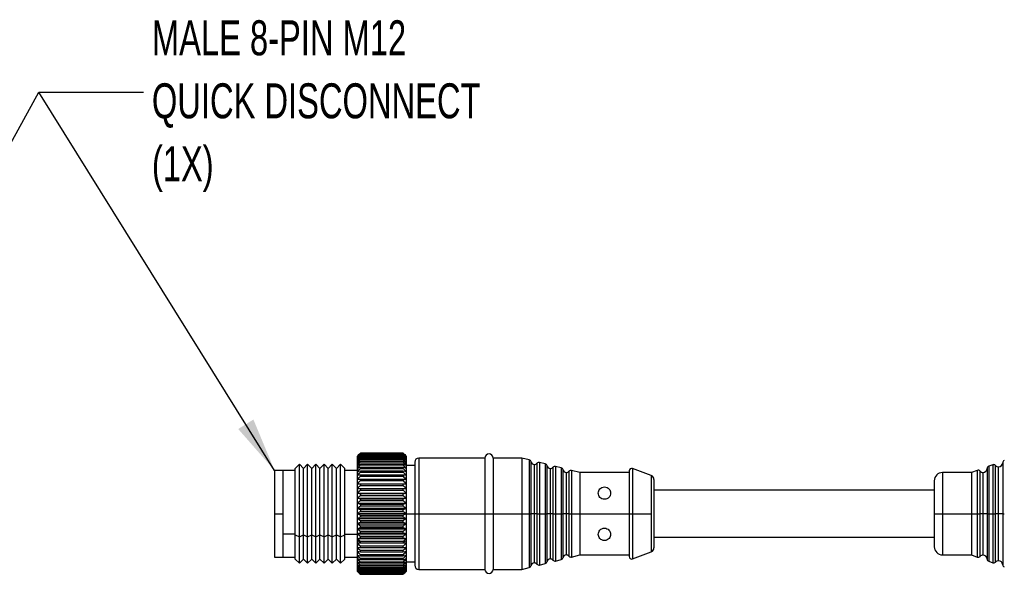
# Model space of a CAD drawing. Header units: millimetres. Extents: x 0 to 279, y 0 to 216.
# Tile 4 of 22: x 56 to 116, y 121 to 155. Entities that reach past the tile are written whole.
import ezdxf

# ---------------------------------------------------------------- set-up
doc = ezdxf.new("R2010")
doc.units = ezdxf.units.MM
doc.layers.add('TEXT', color=140, linetype='Continuous', lineweight=25)
doc.styles.add('SLDTEXTSTYLE0', font='TXT', dxfattribs={"width": 0.7})
doc.dimstyles.new('SLDDIMSTYLE2', dxfattribs={"dimtxt": 0.18, "dimasz": 3.302, "dimexe": 0, "dimexo": 0.0625, "dimgap": 0, "dimtad": 0, "dimtih": 1, "dimtoh": 1, "dimdec": 0, "dimrnd": 1e-09, "dimzin": 0, "dimdsep": 46, "dimtxsty": 'Standard', "dimsah": 1, "dimcen": 0.09, "dimadec": 0, "dimazin": 0, "dimtfac": 3.302, "dimtdec": 0, "dimtofl": 0, "dimtmove": 0, "dimatfit": 3, "dimfxl": 0, "dimfrac": 2, "dimtolj": 1, "dimtzin": 0, "dimarcsym": 0})

# ---------------------------------------------------------------- blocks, each defined once
blk = doc.blocks.new('SW_NOTE_0_6')
at = {"layer": 'TEXT', "color": 0, "attachment_point": 1, "style": 'SLDTEXTSTYLE0'}
for s, insert, char_height in [('MALE 8-PIN M12', (0.509, 4.354), 2.11667), ('QUICK DISCONNECT', (0.509, 0.531), 2.11667), ('(1X)', (0.509, -3.291), 2.1167)]:
    blk.add_mtext(s, dxfattribs=dict(at, insert=insert, char_height=char_height))
blk = doc.blocks.new('SW_NOTE_0_11')
at = {"layer": 'TEXT', "color": 0, "attachment_point": 1, "style": 'SLDTEXTSTYLE0'}
for s, insert, char_height in [('MALE 8-PIN M12', (0.507, 4.345), 2.11667), ('QUICK DISCONNECT', (0.507, 0.523), 2.11667), ('(1X)', (0.507, -3.3), 2.1167)]:
    blk.add_mtext(s, dxfattribs=dict(at, insert=insert, char_height=char_height))

msp = doc.modelspace()

# ---------------------------------------------------------------- linework, layer by layer
for p, q in [((76.8465, 128.7971), (76.6465, 128.5971)), ((76.6465, 128.5971), (76.6465, 123.4951)), ((76.8465, 128.7971), (79.4465, 128.7971)), ((76.8465, 128.7877), (76.8465, 128.7805)), ((79.4465, 128.7877), (76.8465, 128.7877)), ((76.8465, 128.7805), (79.4465, 128.7805)), ((76.8465, 128.7495), (76.8465, 128.7344)), ((79.4465, 128.7495), (76.8465, 128.7495)), ((76.8465, 128.7344), (79.4465, 128.7344)), ((76.8465, 128.682), (76.8465, 128.6592)), ((79.4465, 128.682), (76.8465, 128.682)), ((76.8465, 128.6592), (79.4465, 128.6592)), ((76.8465, 128.5859), (76.8465, 128.5556)), ((79.4465, 128.5859), (76.8465, 128.5859)), ((76.8465, 128.5556), (79.4465, 128.5556)), ((76.8465, 128.4618), (76.8465, 128.4243)), ((79.4465, 128.4618), (76.8465, 128.4618)), ((76.8465, 128.4243), (79.4465, 128.4243)), ((79.6465, 128.5971), (79.4465, 128.7971)), ((79.4465, 128.7805), (79.4465, 128.7877)), ((79.4465, 128.7344), (79.4465, 128.7495)), ((79.4465, 128.6592), (79.4465, 128.682)), ((79.4465, 128.5556), (79.4465, 128.5859)), ((79.4465, 128.4243), (79.4465, 128.4618)), ((79.6465, 123.4951), (79.6465, 128.5971)), ((84.3965, 128.4971), (80.3965, 128.4971)), ((80.3965, 128.4971), (80.3965, 125.1221)), ((84.3965, 128.4971), (84.3965, 125.1221)), ((86.6465, 128.4971), (84.8965, 128.4971)), ((84.8965, 128.4971), (84.8965, 125.1221)), ((87.0898, 128.3863), (86.6465, 128.4971)), ((86.6465, 128.4971), (86.6465, 125.1221)), ((87.0898, 128.3863), (87.0898, 125.1221)), ((73.1465, 128.1221), (72.8965, 127.8721)), ((72.8965, 123.8345), (72.8965, 127.8721)), ((73.3965, 127.8721), (73.1465, 128.1221)), ((73.1465, 123.7175), (73.1465, 128.1221)), ((73.6465, 128.1221), (73.3965, 127.8721)), ((73.3965, 123.8345), (73.3965, 127.8721)), ((73.8965, 127.8721), (73.6465, 128.1221)), ((73.6465, 123.7175), (73.6465, 128.1221)), ((74.1465, 128.1221), (73.8965, 127.8721)), ((73.8965, 123.8345), (73.8965, 127.8721)), ((74.3965, 127.8721), (74.1465, 128.1221)), ((74.1465, 123.7175), (74.1465, 128.1221)), ((74.6465, 128.1221), (74.3965, 127.8721)), ((74.3965, 123.8345), (74.3965, 127.8721)), ((74.8965, 127.8721), (74.6465, 128.1221)), ((74.6465, 123.7175), (74.6465, 128.1221)), ((75.1465, 128.1221), (74.8965, 127.8721)), ((74.8965, 123.8345), (74.8965, 127.8721)), ((75.3965, 127.8721), (75.1465, 128.1221)), ((75.1465, 123.7175), (75.1465, 128.1221)), ((75.6465, 128.1221), (75.3965, 127.8721)), ((75.3965, 123.8345), (75.3965, 127.8721)), ((75.8965, 127.8721), (75.6465, 128.1221)), ((75.6465, 123.7175), (75.6465, 128.1221)), ((75.8965, 123.8345), (75.8965, 127.8721)), ((76.8465, 128.3109), (76.8465, 128.2665)), ((79.4465, 128.3109), (76.8465, 128.3109)), ((76.8465, 128.2665), (79.4465, 128.2665)), ((76.8465, 128.1343), (76.8465, 128.0833)), ((79.4465, 128.1343), (76.8465, 128.1343)), ((76.8465, 128.0833), (79.4465, 128.0833)), ((76.8465, 127.9335), (76.8465, 127.8763)), ((79.4465, 127.9335), (76.8465, 127.9335)), ((76.8465, 127.8763), (79.4465, 127.8763)), ((79.4465, 128.2665), (79.4465, 128.3109)), ((79.4465, 128.0833), (79.4465, 128.1343)), ((79.4465, 127.8763), (79.4465, 127.9335)), ((80.1465, 128.0471), (79.6465, 128.0471)), ((87.2005, 125.1221), (87.2005, 128.2703)), ((87.3965, 125.1221), (87.3965, 128.1096)), ((87.5511, 128.1826), (87.5511, 125.1221)), ((88.0599, 128.1438), (87.7033, 128.2329)), ((87.7033, 128.2329), (87.7033, 125.1221)), ((88.0599, 128.1438), (88.0599, 125.1221)), ((88.1706, 125.1221), (88.1706, 128.0278)), ((88.3667, 125.1221), (88.3667, 127.8671)), ((88.5212, 127.9401), (88.5212, 125.1221)), ((89.03, 127.9012), (88.6735, 127.9904)), ((88.6735, 127.9904), (88.6735, 125.1221)), ((89.03, 127.9012), (89.03, 125.1221)), ((89.1407, 125.1221), (89.1407, 127.7852)), ((94.485, 127.4332), (93.3496, 127.8624)), ((93.3496, 127.8624), (93.3496, 125.1221)), ((114.8537, 127.8698), (114.8537, 125.1221)), ((115.1951, 128.0938), (114.9523, 128.0055)), ((114.9523, 128.0055), (114.9523, 125.1221)), ((115.1951, 128.0938), (115.1951, 125.1221)), ((115.3578, 125.1221), (115.3578, 128.0533)), ((115.5435, 125.1221), (115.5435, 127.9707)), ((115.7934, 128.2118), (115.7934, 125.1221)), ((72.1465, 127.7471), (71.6465, 127.7471)), ((71.6465, 127.7471), (71.6465, 125.1221)), ((72.8965, 127.7471), (72.1465, 127.7471)), ((72.1465, 127.7471), (72.1465, 125.1221)), ((72.1465, 127.7471), (72.1465, 123.893)), ((76.6465, 127.7471), (75.8965, 127.7471)), ((76.8465, 127.71), (76.8465, 127.6471)), ((79.4465, 127.71), (76.8465, 127.71)), ((76.8465, 127.6471), (79.4465, 127.6471)), ((76.8465, 127.4657), (76.8465, 127.3976)), ((79.4465, 127.4657), (76.8465, 127.4657)), ((76.8465, 127.3976), (79.4465, 127.3976)), ((76.8465, 127.2025), (76.8465, 127.1297)), ((79.4465, 127.2025), (76.8465, 127.2025)), ((79.4465, 127.6471), (79.4465, 127.71)), ((79.4465, 127.3976), (79.4465, 127.4657)), ((79.4465, 127.1297), (79.4465, 127.2025)), ((89.3368, 125.1221), (89.3368, 127.6245)), ((89.4914, 127.6976), (89.4914, 125.1221)), ((90.1465, 127.6221), (89.6436, 127.7479)), ((89.6436, 127.7479), (89.6436, 125.1221)), ((93.1465, 127.6221), (90.1465, 127.6221)), ((90.1465, 127.6221), (90.1465, 125.1221)), ((94.485, 127.4332), (94.485, 125.1221)), ((113.8991, 127.6221), (112.1465, 127.6221)), ((112.1465, 127.6221), (112.1465, 125.1221)), ((114.2554, 127.7518), (113.8991, 127.6221)), ((113.8991, 127.6221), (113.8991, 125.1221)), ((114.2554, 127.7518), (114.2554, 125.1221)), ((114.4181, 125.1221), (114.4181, 127.7113)), ((114.6038, 125.1221), (114.6038, 127.6286)), ((76.6715, 126.9365), (79.6215, 126.9365)), ((76.6715, 126.6609), (79.6215, 126.6609)), ((76.8465, 127.1297), (79.4465, 127.1297)), ((76.8465, 126.9226), (76.8465, 126.8457)), ((79.4465, 126.9226), (76.8465, 126.9226)), ((76.8465, 126.8457), (79.4465, 126.8457)), ((76.8465, 126.6281), (76.8465, 126.5479)), ((79.4465, 126.6281), (76.8465, 126.6281)), ((79.4465, 126.8457), (79.4465, 126.9226)), ((79.4465, 126.5479), (79.4465, 126.6281)), ((76.6715, 126.3729), (79.6215, 126.3729)), ((76.6715, 126.0748), (79.6215, 126.0748)), ((76.8465, 126.5479), (79.4465, 126.5479)), ((76.8465, 126.3216), (76.8465, 126.2385)), ((79.4465, 126.3216), (76.8465, 126.3216)), ((76.8465, 126.2385), (79.4465, 126.2385)), ((76.8465, 126.0054), (76.8465, 125.9201)), ((79.4465, 126.0054), (76.8465, 126.0054)), ((79.4465, 126.2385), (79.4465, 126.3216)), ((79.4465, 125.9201), (79.4465, 126.0054)), ((111.6465, 126.5471), (94.6465, 126.5471)), ((76.6715, 125.7691), (79.6215, 125.7691)), ((76.6715, 125.4582), (79.6215, 125.4582)), ((76.8465, 125.9201), (79.4465, 125.9201)), ((76.8465, 125.682), (76.8465, 125.5954)), ((79.4465, 125.682), (76.8465, 125.682)), ((76.8465, 125.5954), (79.4465, 125.5954)), ((79.4465, 125.5954), (79.4465, 125.682)), ((71.6465, 125.1221), (72.1465, 125.1221)), ((71.6465, 125.1221), (71.6465, 122.4971)), ((72.1465, 125.1221), (72.1465, 122.4971)), ((76.6715, 125.1445), (79.6215, 125.1445)), ((76.6715, 124.8307), (79.6215, 124.8307)), ((76.8465, 125.3542), (76.8465, 125.2668)), ((79.4465, 125.3542), (76.8465, 125.3542)), ((76.8465, 125.2668), (79.4465, 125.2668)), ((76.8465, 125.0245), (76.8465, 124.937)), ((79.4465, 125.0245), (76.8465, 125.0245)), ((76.8465, 124.937), (79.4465, 124.937)), ((79.4465, 125.2668), (79.4465, 125.3542)), ((79.4465, 124.937), (79.4465, 125.0245)), ((79.6465, 125.1221), (80.1465, 125.1221)), ((80.1465, 125.1221), (80.3965, 125.1221)), ((80.3965, 125.1221), (84.3965, 125.1221)), ((80.3965, 125.1221), (80.3965, 121.7471)), ((84.3965, 125.1221), (84.8965, 125.1221)), ((84.3965, 125.1221), (84.3965, 121.7471)), ((84.8965, 125.1221), (84.8965, 121.7471)), ((84.8965, 125.1221), (86.6465, 125.1221)), ((86.6465, 125.1221), (86.6465, 121.7471)), ((86.6465, 125.1221), (87.0898, 125.1221)), ((87.0898, 125.1221), (87.2005, 125.1221)), ((87.0898, 125.1221), (87.0898, 121.8579)), ((87.3965, 125.1221), (87.2005, 125.1221)), ((87.2005, 121.9739), (87.2005, 125.1221)), ((87.5511, 125.1221), (87.3965, 125.1221)), ((87.3965, 122.1346), (87.3965, 125.1221)), ((87.5511, 125.1221), (87.7033, 125.1221)), ((87.5511, 125.1221), (87.5511, 122.0616)), ((87.7033, 125.1221), (88.0599, 125.1221)), ((87.7033, 125.1221), (87.7033, 122.0113)), ((88.0599, 125.1221), (88.1706, 125.1221)), ((88.0599, 125.1221), (88.0599, 122.1005)), ((88.3667, 125.1221), (88.1706, 125.1221)), ((88.1706, 122.2165), (88.1706, 125.1221)), ((88.5212, 125.1221), (88.3667, 125.1221)), ((88.3667, 122.3772), (88.3667, 125.1221)), ((88.5212, 125.1221), (88.6735, 125.1221)), ((88.5212, 125.1221), (88.5212, 122.3041)), ((88.6735, 125.1221), (89.03, 125.1221)), ((88.6735, 125.1221), (88.6735, 122.2539)), ((89.03, 125.1221), (89.1407, 125.1221)), ((89.03, 125.1221), (89.03, 122.343)), ((89.3368, 125.1221), (89.1407, 125.1221)), ((89.1407, 122.459), (89.1407, 125.1221)), ((89.4914, 125.1221), (89.3368, 125.1221)), ((89.3368, 122.6197), (89.3368, 125.1221)), ((89.4914, 125.1221), (89.6436, 125.1221)), ((89.4914, 125.1221), (89.4914, 122.5467)), ((89.6436, 125.1221), (90.1465, 125.1221)), ((89.6436, 125.1221), (89.6436, 122.4964)), ((90.1465, 125.1221), (90.1465, 122.6221)), ((90.1465, 125.1221), (93.1465, 125.1221)), ((93.1465, 125.1221), (93.3496, 125.1221)), ((93.3496, 125.1221), (94.485, 125.1221)), ((93.3496, 125.1221), (93.3496, 122.3818)), ((94.485, 125.1221), (94.485, 122.811)), ((111.6465, 125.1221), (112.1465, 125.1221)), ((112.1465, 125.1221), (113.8991, 125.1221)), ((112.1465, 125.1221), (112.1465, 122.6221)), ((113.8991, 125.1221), (113.8991, 122.6221)), ((113.8991, 125.1221), (114.2554, 125.1221)), ((114.2554, 125.1221), (114.4181, 125.1221)), ((114.2554, 125.1221), (114.2554, 122.4924)), ((114.6038, 125.1221), (114.4181, 125.1221)), ((114.4181, 122.533), (114.4181, 125.1221)), ((114.8537, 125.1221), (114.6038, 125.1221)), ((114.6038, 122.6156), (114.6038, 125.1221)), ((114.8537, 125.1221), (114.9523, 125.1221)), ((114.8537, 125.1221), (114.8537, 122.3744)), ((114.9523, 125.1221), (115.1951, 125.1221)), ((114.9523, 125.1221), (114.9523, 122.2388)), ((115.1951, 125.1221), (115.3578, 125.1221)), ((115.1951, 125.1221), (115.1951, 122.1504)), ((115.5435, 125.1221), (115.3578, 125.1221)), ((115.3578, 122.1909), (115.3578, 125.1221)), ((115.7934, 125.1221), (115.5435, 125.1221)), ((115.5435, 122.2736), (115.5435, 125.1221)), ((115.7934, 125.1221), (115.892, 125.1221)), ((115.7934, 125.1221), (115.7934, 122.0324)), ((76.6715, 124.5192), (79.6215, 124.5192)), ((76.6715, 124.2126), (79.6215, 124.2126)), ((76.8465, 124.6956), (76.8465, 124.6088)), ((79.4465, 124.6956), (76.8465, 124.6956)), ((76.8465, 124.6088), (79.4465, 124.6088)), ((76.8465, 124.2846), (76.8465, 124.3701)), ((79.4465, 124.3701), (76.8465, 124.3701)), ((76.8465, 124.2846), (79.4465, 124.2846)), ((79.4465, 124.6088), (79.4465, 124.6956)), ((79.4465, 124.2846), (79.4465, 124.3701)), ((72.8965, 123.893), (72.1465, 123.893)), ((72.1465, 123.893), (72.1465, 122.4971)), ((72.8965, 123.8345), (73.1465, 123.7175)), ((72.8965, 122.3721), (72.8965, 123.8345)), ((73.1465, 123.7175), (73.3965, 123.8345)), ((73.1465, 122.1221), (73.1465, 123.7175)), ((73.3965, 123.8345), (73.6465, 123.7175)), ((73.3965, 122.3721), (73.3965, 123.8345)), ((73.6465, 123.7175), (73.8965, 123.8345)), ((73.6465, 122.1221), (73.6465, 123.7175)), ((73.8965, 123.8345), (74.1465, 123.7175)), ((73.8965, 122.3721), (73.8965, 123.8345)), ((74.1465, 123.7175), (74.3965, 123.8345)), ((74.1465, 122.1221), (74.1465, 123.7175)), ((74.3965, 123.8345), (74.6465, 123.7175)), ((74.3965, 122.3721), (74.3965, 123.8345)), ((74.6465, 123.7175), (74.8965, 123.8345)), ((74.6465, 122.1221), (74.6465, 123.7175)), ((74.8965, 123.8345), (75.1465, 123.7175)), ((74.8965, 122.3721), (74.8965, 123.8345)), ((75.1465, 123.7175), (75.3965, 123.8345)), ((75.1465, 122.1221), (75.1465, 123.7175)), ((75.3965, 123.8345), (75.6465, 123.7175)), ((75.3965, 122.3721), (75.3965, 123.8345)), ((75.6465, 123.7175), (75.8965, 123.8345)), ((75.6465, 122.1221), (75.6465, 123.7175)), ((75.8965, 123.893), (76.6465, 123.893)), ((75.8965, 122.3721), (75.8965, 123.8345)), ((76.6715, 123.9133), (79.6215, 123.9133)), ((76.6715, 123.6237), (79.6215, 123.6237)), ((76.8465, 123.9672), (76.8465, 124.0507)), ((79.4465, 124.0507), (76.8465, 124.0507)), ((76.8465, 123.9672), (79.4465, 123.9672)), ((76.8465, 123.6592), (76.8465, 123.7399)), ((79.4465, 123.7399), (76.8465, 123.7399)), ((76.8465, 123.6592), (79.4465, 123.6592)), ((79.4465, 123.9672), (79.4465, 124.0507)), ((79.4465, 123.6592), (79.4465, 123.7399)), ((94.6465, 123.6971), (111.6465, 123.6971)), ((76.6465, 123.4951), (76.8465, 123.4014)), ((76.6465, 123.4951), (76.6465, 121.6471)), ((79.6215, 123.3462), (76.6715, 123.3462)), ((76.8465, 123.4014), (76.8465, 123.4402)), ((79.4465, 123.4402), (76.8465, 123.4402)), ((76.8465, 123.3629), (76.8465, 123.4014)), ((76.8465, 123.3629), (79.4465, 123.3629)), ((76.8465, 123.0807), (76.8465, 123.1541)), ((79.4465, 123.1541), (76.8465, 123.1541)), ((76.8465, 123.0807), (79.4465, 123.0807)), ((79.4465, 123.4014), (79.6465, 123.4951)), ((79.4465, 123.4402), (79.4465, 123.4014)), ((79.4465, 123.4014), (79.4465, 123.3629)), ((79.4465, 123.0807), (79.4465, 123.1541)), ((79.6465, 121.6471), (79.6465, 123.4951)), ((71.6465, 122.4971), (72.1465, 122.4971)), ((72.1465, 122.4971), (72.8965, 122.4971)), ((75.8965, 122.4971), (76.6465, 122.4971)), ((76.8465, 122.815), (76.8465, 122.8838)), ((79.4465, 122.8838), (76.8465, 122.8838)), ((76.8465, 122.815), (79.4465, 122.815)), ((76.8465, 122.5679), (76.8465, 122.6315)), ((79.4465, 122.6315), (76.8465, 122.6315)), ((76.8465, 122.5679), (79.4465, 122.5679)), ((76.8465, 122.3993), (76.8465, 122.3413)), ((79.4465, 122.3993), (76.8465, 122.3993)), ((79.4465, 122.815), (79.4465, 122.8838)), ((79.4465, 122.5679), (79.4465, 122.6315)), ((79.4465, 122.3413), (79.4465, 122.3993)), ((89.6436, 122.4964), (90.1465, 122.6221)), ((90.1465, 122.6221), (93.1465, 122.6221)), ((93.3496, 122.3818), (94.485, 122.811)), ((112.1465, 122.6221), (113.8991, 122.6221)), ((113.8991, 122.6221), (114.2554, 122.4924)), ((72.8965, 122.3721), (73.1465, 122.1221)), ((73.1465, 122.1221), (73.3965, 122.3721)), ((73.3965, 122.3721), (73.6465, 122.1221)), ((73.6465, 122.1221), (73.8965, 122.3721)), ((73.8965, 122.3721), (74.1465, 122.1221)), ((74.1465, 122.1221), (74.3965, 122.3721)), ((74.3965, 122.3721), (74.6465, 122.1221)), ((74.6465, 122.1221), (74.8965, 122.3721)), ((74.8965, 122.3721), (75.1465, 122.1221)), ((75.1465, 122.1221), (75.3965, 122.3721)), ((75.3965, 122.3721), (75.6465, 122.1221)), ((75.6465, 122.1221), (75.8965, 122.3721)), ((76.8465, 122.3413), (79.4465, 122.3413)), ((76.8465, 122.189), (76.8465, 122.1371)), ((79.4465, 122.189), (76.8465, 122.189)), ((76.8465, 122.1371), (79.4465, 122.1371)), ((76.8465, 122.0024), (76.8465, 121.957)), ((79.4465, 122.0024), (76.8465, 122.0024)), ((76.8465, 121.957), (79.4465, 121.957)), ((76.8465, 121.8408), (76.8465, 121.8023)), ((79.4465, 121.8408), (76.8465, 121.8408)), ((76.8465, 121.8023), (79.4465, 121.8023)), ((79.4465, 122.1371), (79.4465, 122.189)), ((79.4465, 121.957), (79.4465, 122.0024)), ((79.4465, 121.8023), (79.4465, 121.8408)), ((79.6465, 122.1971), (80.1465, 122.1971)), ((86.6465, 121.7471), (87.0898, 121.8579)), ((87.7033, 122.0113), (88.0599, 122.1005)), ((88.6735, 122.2539), (89.03, 122.343)), ((114.9523, 122.2388), (115.1951, 122.1504)), ((76.6465, 121.6471), (76.8465, 121.4471)), ((76.8465, 121.7057), (76.8465, 121.6744)), ((79.4465, 121.7057), (76.8465, 121.7057)), ((76.8465, 121.6744), (79.4465, 121.6744)), ((76.8465, 121.5981), (76.8465, 121.5742)), ((79.4465, 121.5981), (76.8465, 121.5981)), ((76.8465, 121.5742), (79.4465, 121.5742)), ((76.8465, 121.5188), (76.8465, 121.5026)), ((79.4465, 121.5188), (76.8465, 121.5188)), ((76.8465, 121.5026), (79.4465, 121.5026)), ((76.8465, 121.4686), (76.8465, 121.4602)), ((79.4465, 121.4686), (76.8465, 121.4686)), ((76.8465, 121.4602), (79.4465, 121.4602)), ((76.8465, 121.4477), (76.8465, 121.4471)), ((79.4465, 121.4477), (76.8465, 121.4477)), ((76.8465, 121.4472), (79.4465, 121.4472)), ((79.4465, 121.6744), (79.4465, 121.7057)), ((79.4465, 121.4471), (79.6465, 121.6471)), ((79.4465, 121.5742), (79.4465, 121.5981)), ((79.4465, 121.5026), (79.4465, 121.5188)), ((79.4465, 121.4602), (79.4465, 121.4686)), ((79.4465, 121.4477), (79.4465, 121.4471)), ((80.3965, 121.7471), (84.3965, 121.7471)), ((84.8965, 121.7471), (86.6465, 121.7471))]:
    msp.add_line(p, q)
for centre, radius, start, end in [((80.3965, 128.2471), 0.25, 90, 180), ((84.6465, 128.4971), 0.25, 0, 180), ((87.0534, 128.2408), 0.15, 11.34069, 75.963757), ((87.3965, 128.3096), 0.2, 191.34069, 270), ((87.3965, 128.3096), 0.2, 270, 320.586823), ((87.667, 128.0874), 0.15, 75.963757, 140.586823), ((88.0235, 127.9983), 0.15, 11.34069, 75.963757), ((88.3667, 128.0671), 0.2, 191.34069, 270), ((88.3667, 128.0671), 0.2, 270, 320.586823), ((88.6371, 127.8449), 0.15, 75.963757, 140.586823), ((88.9937, 127.7557), 0.15, 11.34069, 75.963757), ((89.3368, 127.8245), 0.2, 191.34069, 270), ((93.2965, 127.7221), 0.15, 69.291142, 180), ((114.6038, 127.8786), 0.25, 270, 357.975687), ((115.0036, 127.8645), 0.15, 110, 177.975687), ((115.2464, 127.9529), 0.15, 42.024313, 110), ((115.5435, 128.2207), 0.25, 222.024313, 270), ((115.5435, 128.2207), 0.25, 270, 357.975687), ((115.9433, 128.2065), 0.15, 110, 177.975687), ((89.3368, 127.8245), 0.2, 270, 320.586823), ((89.6072, 127.6023), 0.15, 75.963757, 140.586823), ((94.3965, 127.1994), 0.25, 0, 69.291142), ((112.1465, 127.1221), 0.5, 90, 180), ((114.3067, 127.6109), 0.15, 42.024313, 110), ((114.6038, 127.8786), 0.25, 222.024313, 270), ((94.3965, 123.0449), 0.25, 290.708858, 0), ((112.1465, 123.1221), 0.5, 180, 270), ((88.9937, 122.4885), 0.15, 284.036243, 348.65931), ((89.3368, 122.4197), 0.2, 90, 168.65931), ((89.3368, 122.4197), 0.2, 39.413177, 90), ((89.6072, 122.6419), 0.15, 219.413177, 284.036243), ((93.2965, 122.5221), 0.15, 180, 290.708858), ((114.3067, 122.6334), 0.15, 250, 317.975687), ((114.6038, 122.3656), 0.25, 90, 137.975687), ((114.6038, 122.3656), 0.25, 2.024313, 90), ((80.3965, 121.9971), 0.25, 180, 270), ((87.0534, 122.0034), 0.15, 284.036243, 348.65931), ((87.3965, 121.9346), 0.2, 90, 168.65931), ((87.3965, 121.9346), 0.2, 39.413177, 90), ((87.667, 122.1568), 0.15, 219.413177, 284.036243), ((88.0235, 122.246), 0.15, 284.036243, 348.65931), ((88.3667, 122.1772), 0.2, 90, 168.65931), ((88.3667, 122.1772), 0.2, 39.413177, 90), ((88.6371, 122.3994), 0.15, 219.413177, 284.036243), ((115.0036, 122.3797), 0.15, 182.024313, 250), ((115.2464, 122.2914), 0.15, 250, 317.975687), ((115.5435, 122.0236), 0.25, 90, 137.975687), ((115.5435, 122.0236), 0.25, 2.024313, 90), ((115.9433, 122.0377), 0.15, 182.024313, 250), ((84.6465, 121.7471), 0.25, 180, 0)]:
    msp.add_arc(centre, radius, start, end)
for points in [[(76.6715, 128.6195), (76.7295, 128.679), (76.7878, 128.7381), (76.8465, 128.7971)], [(76.8465, 128.7877), (76.7878, 128.7319), (76.7295, 128.6759), (76.6715, 128.6195)], [(76.6715, 128.5934), (76.7295, 128.656), (76.7878, 128.7184), (76.8465, 128.7805)], [(76.8465, 128.7495), (76.7878, 128.6977), (76.7295, 128.6457), (76.6715, 128.5934)], [(76.6715, 128.5393), (76.7295, 128.6046), (76.7878, 128.6696), (76.8465, 128.7344)], [(76.8465, 128.682), (76.7878, 128.6346), (76.7295, 128.5871), (76.6715, 128.5393)], [(76.6715, 128.4577), (76.7295, 128.5252), (76.7878, 128.5923), (76.8465, 128.6592)], [(76.8465, 128.5859), (76.7878, 128.5433), (76.7295, 128.5006), (76.6715, 128.4577)], [(76.6715, 128.3492), (76.7295, 128.4183), (76.7878, 128.4871), (76.8465, 128.5556)], [(76.8465, 128.4618), (76.7878, 128.4245), (76.7295, 128.3869), (76.6715, 128.3492)], [(76.6715, 128.2148), (76.7295, 128.2849), (76.7878, 128.3548), (76.8465, 128.4243)], [(79.4465, 128.7971), (79.5053, 128.7381), (79.5636, 128.679), (79.6215, 128.6195)], [(79.6215, 128.6195), (79.5636, 128.6759), (79.5053, 128.7319), (79.4465, 128.7877)], [(79.4465, 128.7805), (79.5053, 128.7184), (79.5636, 128.656), (79.6215, 128.5934)], [(79.6215, 128.5934), (79.5636, 128.6457), (79.5053, 128.6977), (79.4465, 128.7495)], [(79.4465, 128.7344), (79.5053, 128.6696), (79.5636, 128.6046), (79.6215, 128.5393)], [(79.6215, 128.5393), (79.5636, 128.5871), (79.5053, 128.6346), (79.4465, 128.682)], [(79.4465, 128.6592), (79.5053, 128.5923), (79.5636, 128.5252), (79.6215, 128.4577)], [(79.6215, 128.4577), (79.5636, 128.5006), (79.5053, 128.5433), (79.4465, 128.5859)], [(79.4465, 128.5556), (79.5053, 128.4871), (79.5636, 128.4183), (79.6215, 128.3492)], [(79.6215, 128.3492), (79.5636, 128.3869), (79.5053, 128.4245), (79.4465, 128.4618)], [(79.4465, 128.4243), (79.5053, 128.3548), (79.5636, 128.2849), (79.6215, 128.2148)], [(76.8465, 128.3109), (76.7878, 128.279), (76.7295, 128.247), (76.6715, 128.2148)], [(76.6715, 128.0554), (76.7295, 128.1261), (76.7878, 128.1964), (76.8465, 128.2665)], [(76.8465, 128.1343), (76.7878, 128.1081), (76.7295, 128.0818), (76.6715, 128.0554)], [(76.6715, 127.8724), (76.7295, 127.9431), (76.7878, 128.0133), (76.8465, 128.0833)], [(76.8465, 127.9335), (76.7878, 127.9132), (76.7295, 127.8929), (76.6715, 127.8724)], [(76.6715, 127.6673), (76.7295, 127.7373), (76.7878, 127.807), (76.8465, 127.8763)], [(79.6215, 128.2148), (79.5636, 128.247), (79.5053, 128.279), (79.4465, 128.3109)], [(79.4465, 128.2665), (79.5053, 128.1964), (79.5636, 128.1261), (79.6215, 128.0554)], [(79.6215, 128.0554), (79.5636, 128.0818), (79.5053, 128.1081), (79.4465, 128.1343)], [(79.4465, 128.0833), (79.5053, 128.0133), (79.5636, 127.9431), (79.6215, 127.8724)], [(79.6215, 127.8724), (79.5636, 127.8929), (79.5053, 127.9132), (79.4465, 127.9335)], [(79.4465, 127.8763), (79.5053, 127.807), (79.5636, 127.7373), (79.6215, 127.6673)], [(76.8465, 127.71), (76.7878, 127.6958), (76.7295, 127.6816), (76.6715, 127.6673)], [(76.6715, 127.4417), (76.7295, 127.5105), (76.7878, 127.579), (76.8465, 127.6471)], [(76.8465, 127.4657), (76.7878, 127.4577), (76.7295, 127.4498), (76.6715, 127.4417)], [(76.6715, 127.1975), (76.7295, 127.2645), (76.7878, 127.3312), (76.8465, 127.3976)], [(76.8465, 127.2025), (76.7878, 127.2008), (76.7295, 127.1991), (76.6715, 127.1975)], [(79.6215, 127.6673), (79.5636, 127.6816), (79.5053, 127.6958), (79.4465, 127.71)], [(79.4465, 127.6471), (79.5053, 127.579), (79.5636, 127.5105), (79.6215, 127.4417)], [(79.6215, 127.4417), (79.5636, 127.4498), (79.5053, 127.4577), (79.4465, 127.4657)], [(79.4465, 127.3976), (79.5053, 127.3312), (79.5636, 127.2645), (79.6215, 127.1975)], [(79.6215, 127.1975), (79.5636, 127.1991), (79.5053, 127.2008), (79.4465, 127.2025)], [(76.6715, 126.9365), (76.7295, 127.0012), (76.7878, 127.0656), (76.8465, 127.1297)], [(76.8465, 126.9226), (76.7878, 126.9272), (76.7295, 126.9318), (76.6715, 126.9365)], [(76.6715, 126.6609), (76.7295, 126.7228), (76.7878, 126.7844), (76.8465, 126.8457)], [(76.8465, 126.6281), (76.7878, 126.639), (76.7295, 126.6499), (76.6715, 126.6609)], [(79.4465, 127.1297), (79.5053, 127.0656), (79.5636, 127.0012), (79.6215, 126.9365)], [(79.6215, 126.9365), (79.5636, 126.9318), (79.5053, 126.9272), (79.4465, 126.9226)], [(79.4465, 126.8457), (79.5053, 126.7844), (79.5636, 126.7228), (79.6215, 126.6609)], [(79.6215, 126.6609), (79.5636, 126.6499), (79.5053, 126.639), (79.4465, 126.6281)], [(76.6715, 126.3729), (76.7295, 126.4315), (76.7878, 126.4898), (76.8465, 126.5479)], [(76.8465, 126.3216), (76.7878, 126.3386), (76.7295, 126.3557), (76.6715, 126.3729)], [(76.6715, 126.0748), (76.7295, 126.1296), (76.7878, 126.1842), (76.8465, 126.2385)], [(76.8465, 126.0054), (76.7878, 126.0284), (76.7295, 126.0516), (76.6715, 126.0748)], [(79.4465, 126.5479), (79.5053, 126.4898), (79.5636, 126.4315), (79.6215, 126.3729)], [(79.6215, 126.3729), (79.5636, 126.3557), (79.5053, 126.3386), (79.4465, 126.3216)], [(79.4465, 126.2385), (79.5053, 126.1842), (79.5636, 126.1296), (79.6215, 126.0748)], [(79.6215, 126.0748), (79.5636, 126.0516), (79.5053, 126.0284), (79.4465, 126.0054)], [(76.6715, 125.7691), (76.7295, 125.8197), (76.7878, 125.87), (76.8465, 125.9201)], [(76.8465, 125.682), (76.7878, 125.7109), (76.7295, 125.7399), (76.6715, 125.7691)], [(76.6715, 125.4582), (76.7295, 125.5041), (76.7878, 125.5498), (76.8465, 125.5954)], [(76.8465, 125.3542), (76.7878, 125.3887), (76.7295, 125.4234), (76.6715, 125.4582)], [(79.4465, 125.9201), (79.5053, 125.87), (79.5636, 125.8197), (79.6215, 125.7691)], [(79.6215, 125.7691), (79.5636, 125.7399), (79.5053, 125.7109), (79.4465, 125.682)], [(79.4465, 125.5954), (79.5053, 125.5498), (79.5636, 125.5041), (79.6215, 125.4582)], [(79.6215, 125.4582), (79.5636, 125.4234), (79.5053, 125.3887), (79.4465, 125.3542)], [(76.6715, 125.1445), (76.7295, 125.1855), (76.7878, 125.2262), (76.8465, 125.2668)], [(76.8465, 125.0245), (76.7878, 125.0643), (76.7295, 125.1043), (76.6715, 125.1445)], [(76.6715, 124.8307), (76.7295, 124.8663), (76.7878, 124.9017), (76.8465, 124.937)], [(76.8465, 124.6956), (76.7878, 124.7404), (76.7295, 124.7855), (76.6715, 124.8307)], [(79.4465, 125.2668), (79.5053, 125.2262), (79.5636, 125.1855), (79.6215, 125.1445)], [(79.6215, 125.1445), (79.5636, 125.1043), (79.5053, 125.0643), (79.4465, 125.0245)], [(79.4465, 124.937), (79.5053, 124.9017), (79.5636, 124.8663), (79.6215, 124.8307)], [(79.6215, 124.8307), (79.5636, 124.7855), (79.5053, 124.7404), (79.4465, 124.6956)], [(111.6465, 125.1221), (111.6465, 124.0183), (111.6465, 123.1221), (111.6465, 123.1221)], [(76.6715, 124.5192), (76.7295, 124.5492), (76.7878, 124.579), (76.8465, 124.6088)], [(76.8465, 124.3701), (76.7878, 124.4196), (76.7295, 124.4693), (76.6715, 124.5192)], [(76.6715, 124.2126), (76.7295, 124.2367), (76.7878, 124.2607), (76.8465, 124.2846)], [(76.8465, 124.0507), (76.7878, 124.1044), (76.7295, 124.1584), (76.6715, 124.2126)], [(79.4465, 124.6088), (79.5053, 124.579), (79.5636, 124.5492), (79.6215, 124.5192)], [(79.6215, 124.5192), (79.5636, 124.4693), (79.5053, 124.4196), (79.4465, 124.3701)], [(79.4465, 124.2846), (79.5053, 124.2607), (79.5636, 124.2367), (79.6215, 124.2126)], [(79.6215, 124.2126), (79.5636, 124.1584), (79.5053, 124.1044), (79.4465, 124.0507)], [(76.6715, 123.9133), (76.7295, 123.9314), (76.7878, 123.9493), (76.8465, 123.9672)], [(76.8465, 123.7399), (76.7878, 123.7974), (76.7295, 123.8552), (76.6715, 123.9133)], [(76.6715, 123.6237), (76.7295, 123.6356), (76.7878, 123.6474), (76.8465, 123.6592)], [(76.8465, 123.4402), (76.7878, 123.5011), (76.7295, 123.5623), (76.6715, 123.6237)], [(79.4465, 123.9672), (79.5053, 123.9493), (79.5636, 123.9314), (79.6215, 123.9133)], [(79.6215, 123.9133), (79.5636, 123.8552), (79.5053, 123.7974), (79.4465, 123.7399)], [(79.4465, 123.6592), (79.5053, 123.6474), (79.5636, 123.6356), (79.6215, 123.6237)], [(79.6215, 123.6237), (79.5636, 123.5623), (79.5053, 123.5011), (79.4465, 123.4402)], [(76.6715, 123.3462), (76.7295, 123.3518), (76.7878, 123.3573), (76.8465, 123.3629)], [(76.8465, 123.1541), (76.7878, 123.2179), (76.7295, 123.2819), (76.6715, 123.3462)], [(76.6715, 123.083), (76.7295, 123.0823), (76.7878, 123.0815), (76.8465, 123.0807)], [(76.8465, 122.8838), (76.7878, 122.9499), (76.7295, 123.0163), (76.6715, 123.083)], [(79.4465, 123.3629), (79.5053, 123.3573), (79.5636, 123.3518), (79.6215, 123.3462)], [(79.6215, 123.3462), (79.5636, 123.2819), (79.5053, 123.2179), (79.4465, 123.1541)], [(79.6215, 123.083), (79.5636, 123.0163), (79.5053, 122.9499), (79.4465, 122.8838)], [(79.4465, 123.0807), (79.5053, 123.0815), (79.5636, 123.0823), (79.6215, 123.083)], [(76.6715, 122.8363), (76.7295, 122.8291), (76.7878, 122.8221), (76.8465, 122.815)], [(76.8465, 122.6315), (76.7878, 122.6995), (76.7295, 122.7677), (76.6715, 122.8363)], [(76.6715, 122.6079), (76.7295, 122.5945), (76.7878, 122.5811), (76.8465, 122.5679)], [(76.8465, 122.3993), (76.7878, 122.4685), (76.7295, 122.538), (76.6715, 122.6079)], [(76.6715, 122.3997), (76.7295, 122.3802), (76.7878, 122.3607), (76.8465, 122.3413)], [(76.8465, 122.189), (76.7878, 122.259), (76.7295, 122.3292), (76.6715, 122.3997)], [(79.6215, 122.8363), (79.5636, 122.7677), (79.5053, 122.6995), (79.4465, 122.6315)], [(79.4465, 122.815), (79.5053, 122.8221), (79.5636, 122.8291), (79.6215, 122.8363)], [(79.6215, 122.6079), (79.5636, 122.538), (79.5053, 122.4685), (79.4465, 122.3993)], [(79.4465, 122.5679), (79.5053, 122.5811), (79.5636, 122.5945), (79.6215, 122.6079)], [(79.6215, 122.3997), (79.5636, 122.3292), (79.5053, 122.259), (79.4465, 122.189)], [(79.4465, 122.3413), (79.5053, 122.3607), (79.5636, 122.3802), (79.6215, 122.3997)], [(76.6715, 122.2135), (76.7295, 122.1879), (76.7878, 122.1625), (76.8465, 122.1371)], [(76.8465, 122.0024), (76.7878, 122.0724), (76.7295, 122.1428), (76.6715, 122.2135)], [(76.6715, 122.0507), (76.7295, 122.0193), (76.7878, 121.9881), (76.8465, 121.957)], [(76.8465, 121.8408), (76.7878, 121.9105), (76.7295, 121.9804), (76.6715, 122.0507)], [(76.6715, 121.9126), (76.7295, 121.8757), (76.7878, 121.8389), (76.8465, 121.8023)], [(76.8465, 121.7057), (76.7878, 121.7744), (76.7295, 121.8433), (76.6715, 121.9126)], [(76.6715, 121.8004), (76.7295, 121.7582), (76.7878, 121.7162), (76.8465, 121.6744)], [(76.8465, 121.5981), (76.7878, 121.6652), (76.7295, 121.7326), (76.6715, 121.8004)], [(79.6215, 122.2135), (79.5636, 122.1428), (79.5053, 122.0724), (79.4465, 122.0024)], [(79.4465, 122.1371), (79.5053, 122.1625), (79.5636, 122.1879), (79.6215, 122.2135)], [(79.6215, 122.0507), (79.5636, 121.9804), (79.5053, 121.9105), (79.4465, 121.8408)], [(79.4465, 121.957), (79.5053, 121.9881), (79.5636, 122.0193), (79.6215, 122.0507)], [(79.6215, 121.9126), (79.5636, 121.8433), (79.5053, 121.7744), (79.4465, 121.7057)], [(79.4465, 121.8023), (79.5053, 121.8389), (79.5636, 121.8757), (79.6215, 121.9126)], [(79.6215, 121.8004), (79.5636, 121.7326), (79.5053, 121.6652), (79.4465, 121.5981)], [(79.4465, 121.6744), (79.5053, 121.7162), (79.5636, 121.7582), (79.6215, 121.8004)], [(76.6715, 121.7149), (76.7295, 121.6678), (76.7878, 121.6209), (76.8465, 121.5742)], [(76.8465, 121.5188), (76.7878, 121.5839), (76.7295, 121.6492), (76.6715, 121.7149)], [(76.6715, 121.6569), (76.7295, 121.6052), (76.7878, 121.5538), (76.8465, 121.5026)], [(76.8465, 121.4686), (76.7878, 121.5311), (76.7295, 121.5938), (76.6715, 121.6569)], [(76.6715, 121.6267), (76.7295, 121.5709), (76.7878, 121.5154), (76.8465, 121.4602)], [(76.8465, 121.4477), (76.7878, 121.5071), (76.7295, 121.5668), (76.6715, 121.6267)], [(79.6215, 121.7149), (79.5636, 121.6492), (79.5053, 121.5839), (79.4465, 121.5188)], [(79.4465, 121.5742), (79.5053, 121.6209), (79.5636, 121.6678), (79.6215, 121.7149)], [(79.6215, 121.6569), (79.5636, 121.5938), (79.5053, 121.5311), (79.4465, 121.4686)], [(79.4465, 121.5026), (79.5053, 121.5538), (79.5636, 121.6052), (79.6215, 121.6569)], [(79.6215, 121.6267), (79.5636, 121.5668), (79.5053, 121.5071), (79.4465, 121.4477)], [(79.4465, 121.4602), (79.5053, 121.5154), (79.5636, 121.5709), (79.6215, 121.6267)]]:
    msp.add_open_spline(points, degree=3)
for points, knots in [([(80.1465, 128.2471), (80.1465, 128.2471), (80.1465, 127.9179), (80.1465, 126.7458), (80.1465, 125.9509), (80.1465, 125.1221)], [0, 0, 0, 0, 0.5, 0.5, 1, 1, 1, 1]), ([(93.1465, 127.7221), (93.1465, 127.7221), (93.1465, 127.4482), (93.1465, 126.473), (93.1465, 125.8117), (93.1465, 125.1221)], [0, 0, 0, 0, 0.5, 0.5, 1, 1, 1, 1]), ([(94.6465, 127.1994), (94.6465, 127.1989), (94.6465, 127.1981), (94.6465, 127.191), (94.6465, 127.1797), (94.6465, 127.1637), (94.6465, 127.1431), (94.6465, 127.118), (94.6465, 127.0884), (94.6465, 127.0414), (94.6465, 126.9698), (94.6465, 126.863), (94.6465, 126.7374), (94.6465, 126.5936), (94.6465, 126.4342), (94.6465, 126.2621), (94.6465, 126.0793), (94.6465, 125.8921), (94.6465, 125.7023), (94.6465, 125.512), (94.6465, 125.3182), (94.6465, 125.1877), (94.6465, 125.1221)], [0, 0, 0, 0, 0.0302238, 0.0602512, 0.0901487, 0.1199835, 0.1498233, 0.179736, 0.2097888, 0.2400479, 0.3043195, 0.3686719, 0.4343112, 0.5000329, 0.5656722, 0.6313939, 0.6956655, 0.7600179, 0.8202685, 0.879989, 0.9397196, 1, 1, 1, 1]), ([(91.2715, 126.3721), (91.2715, 126.4197), (91.2803, 126.4649), (91.3138, 126.551), (91.3384, 126.591), (91.4027, 126.661), (91.4426, 126.6911), (91.5371, 126.7345), (91.5911, 126.7469), (91.6997, 126.7473), (91.7543, 126.735), (91.8487, 126.6922), (91.8891, 126.662), (91.986, 126.5577), (92.0215, 126.4673), (92.0215, 126.3721)], [0, 0, 0, 0, 0.125, 0.125, 0.25, 0.25, 0.375, 0.375, 0.5, 0.5, 0.625, 0.625, 0.75, 0.75, 1, 1, 1, 1]), ([(111.6465, 127.1221), (111.6465, 127.1221), (111.6465, 126.9114), (111.6465, 126.1613), (111.6465, 125.6525), (111.6465, 125.1221)], [0, 0, 0, 0, 0.5, 0.5, 1, 1, 1, 1]), ([(92.0215, 126.3721), (92.0215, 126.2816), (91.9886, 126.1889), (91.8864, 126.0796), (91.845, 126.0498), (91.751, 126.0083), (91.6992, 125.9972), (91.5958, 125.997), (91.5437, 126.0079), (91.4498, 126.0488), (91.4077, 126.0787), (91.3051, 126.1878), (91.2715, 126.2815), (91.2715, 126.3721)], [0, 0, 0, 0, 0.25, 0.25, 0.375, 0.375, 0.5, 0.5, 0.625, 0.625, 0.75, 0.75, 1, 1, 1, 1]), ([(80.1465, 125.1221), (80.1465, 124.2933), (80.1465, 123.4984), (80.1465, 122.3264), (80.1465, 121.9971), (80.1465, 121.9971)], [0, 0, 0, 0, 0.5, 0.5, 1, 1, 1, 1]), ([(93.1465, 125.1221), (93.1465, 124.4326), (93.1465, 123.7712), (93.1465, 122.7961), (93.1465, 122.5221), (93.1465, 122.5221)], [0, 0, 0, 0, 0.5, 0.5, 1, 1, 1, 1]), ([(94.6465, 125.1221), (94.6465, 125.0892), (94.6465, 125.0237), (94.6465, 124.9259), (94.6465, 124.8289), (94.6465, 124.7328), (94.6465, 124.6375), (94.6465, 124.5431), (94.6465, 124.4496), (94.6465, 124.3225), (94.6465, 124.165), (94.6465, 123.9823), (94.6465, 123.8101), (94.6465, 123.6508), (94.6465, 123.5069), (94.6465, 123.3813), (94.6465, 123.2745), (94.6465, 123.1894), (94.6465, 123.1241), (94.6465, 123.0785), (94.6465, 123.0501), (94.6465, 123.0466), (94.6465, 123.0449)], [0, 0, 0, 0, 0.0302325, 0.0602663, 0.0901676, 0.1200037, 0.1498423, 0.1797512, 0.2097974, 0.2400473, 0.3043191, 0.3686717, 0.4343111, 0.5000329, 0.5656723, 0.6313941, 0.6956659, 0.7600184, 0.8202533, 0.8799687, 0.9397045, 1, 1, 1, 1]), ([(91.2715, 123.8721), (91.2715, 123.9626), (91.3045, 124.0554), (91.4067, 124.1646), (91.4481, 124.1944), (91.5421, 124.2359), (91.5939, 124.247), (91.6973, 124.2472), (91.7494, 124.2364), (91.8433, 124.1954), (91.8854, 124.1655), (91.988, 124.0565), (92.0215, 123.9627), (92.0215, 123.8721)], [0, 0, 0, 0, 0.25, 0.25, 0.375, 0.375, 0.5, 0.5, 0.625, 0.625, 0.75, 0.75, 1, 1, 1, 1]), ([(92.0215, 123.8721), (92.0215, 123.8245), (92.0128, 123.7794), (91.9793, 123.6932), (91.9547, 123.6532), (91.8904, 123.5833), (91.8505, 123.5532), (91.756, 123.5097), (91.702, 123.4973), (91.5934, 123.497), (91.5388, 123.5092), (91.4444, 123.5521), (91.404, 123.5822), (91.3071, 123.6866), (91.2715, 123.7769), (91.2715, 123.8721)], [0, 0, 0, 0, 0.125, 0.125, 0.25, 0.25, 0.375, 0.375, 0.5, 0.5, 0.625, 0.625, 0.75, 0.75, 1, 1, 1, 1])]:
    msp.add_open_spline(points, degree=3, knots=knots)

# ---------------------------------------------------------------- block references
at = {"layer": 'TEXT'}
for name in ['SW_NOTE_0_11', 'SW_NOTE_0_6']:
    msp.add_blockref(name, (63.6985, 150.7058), dxfattribs=at)

# ---------------------------------------------------------------- leaders
for points in [[(44.5817, 127.4877), (57.3485, 150.7058), (63.6985, 150.7058)], [(71.6465, 127.7471), (57.3485, 150.7058), (63.6985, 150.7058)]]:
    msp.add_leader(points, dimstyle='SLDDIMSTYLE2', dxfattribs=at)

doc.saveas('drawing.dxf')
